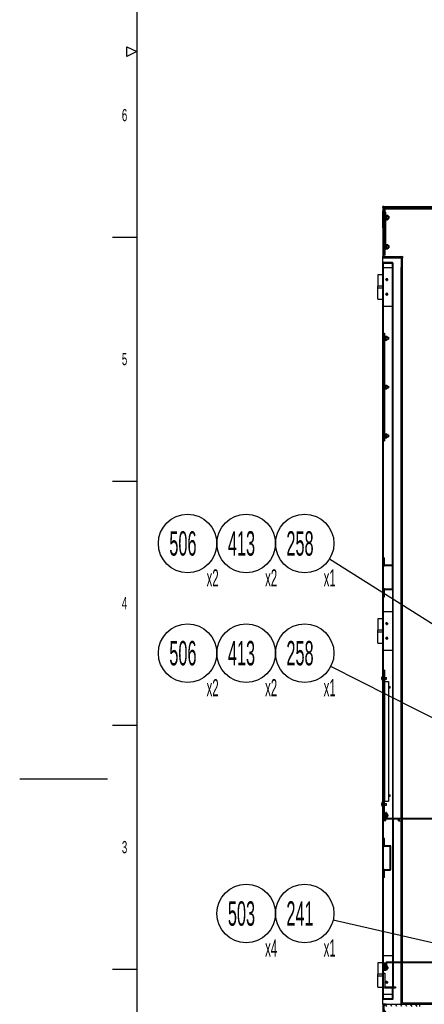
# Model space of a CAD drawing. Header units: millimetres. Extents: x 0 to 8390, y -1 to 5930.
# Tile 2 of 65: x 10 to 840, y 1028 to 3046. Entities that reach past the tile are written whole.
import ezdxf

# ---------------------------------------------------------------- set-up
doc = ezdxf.new("R2010")
doc.units = ezdxf.units.MM
doc.header["$LTSCALE"] = 462.55
doc.layers.get('0').update_dxf_attribs({"linetype": 'CONTINUOUS'})
for name, color, linetype in [('02___PRT_ALL_AXES', 7, 'CONTINUOUS'), ('7_ALL_FEATURES', 7, 'CONTINUOUS'), ('ALL_AXIS', 7, 'CONTINUOUS'), ('ALL_COSM_SKETCH', 7, 'CONTINUOUS'), ('ALL_FEATURE', 7, 'CONTINUOUS')]:
    doc.layers.add(name, color=color, linetype=linetype)
doc.styles.get("Standard").update_dxf_attribs({"font": 'txt', "width": 0.5})
doc.styles.add('TEXTSTYLE_2', font='txt', dxfattribs={"width": 0.6})
doc.dimstyles.get("Standard").update_dxf_attribs({"dimtxt": 35, "dimasz": 27.6, "dimexe": 2, "dimexo": 1, "dimtad": 1, "dimdec": 3, "dimdsep": 46, "dimtxsty": 'Standard', "dimblk": '_FILLED', "dimblk1": '_FILLED', "dimblk2": '_FILLED', "dimcen": 0.09, "dimadec": 3, "dimazin": 2, "dimtol": 1, "dimtp": 0.05, "dimtm": 0.05, "dimtfac": 1, "dimtdec": 3, "dimtofl": 0, "dimtmove": 0, "dimatfit": 3, "dimldrblk": '_FILLED', "dimfxl": 0, "dimtolj": 1, "dimarcsym": 0})

# ---------------------------------------------------------------- blocks, each defined once
blk = doc.blocks.new('_FILLED')
at = {"color": 0, "linetype": 'ByBlock'}
blk.add_solid([(0, 0), (-1, 0.163), (-1, -0.163)], dxfattribs=at)
blk = doc.blocks.new('BOM BALLOON 134_BL31', base_point=(601.3, 1199.8))
at = {"color": 2, "linetype": 'Continuous'}
blk.add_circle((594.3, 1213.9), 60, dxfattribs=at)
at = {"color": 2, "linetype": 'Continuous', "width": 0.5}
for s, height, p in [('241', 50, (556.8, 1188.9)), ('x1', 35, (633.2, 1125.8))]:
    blk.add_text(s, height=height, dxfattribs=at).set_placement(p)
blk = doc.blocks.new('BOM BALLOON 200_BL34', base_point=(601.3, 1958.3))
at = {"color": 2, "linetype": 'Continuous'}
blk.add_circle((594.3, 1972.3), 60, dxfattribs=at)
at = {"color": 2, "linetype": 'Continuous', "width": 0.5}
for s, height, p in [('258', 50, (556.8, 1947.3)), ('x1', 35, (633.2, 1884.2))]:
    blk.add_text(s, height=height, dxfattribs=at).set_placement(p)
blk = doc.blocks.new('BOM BALLOON 201_BL35', base_point=(601.3, 1733.3))
at = {"color": 2, "linetype": 'Continuous'}
blk.add_circle((594.3, 1747.4), 60, dxfattribs=at)
at = {"color": 2, "linetype": 'Continuous', "width": 0.5}
for s, height, p in [('258', 50, (556.8, 1722.4)), ('x1', 35, (633.2, 1659.2))]:
    blk.add_text(s, height=height, dxfattribs=at).set_placement(p)
blk = doc.blocks.new('BOM BALLOON 171_BL87', base_point=(481.3, 1199.8))
at = {"color": 2, "linetype": 'Continuous'}
blk.add_circle((474.3, 1213.9), 60, dxfattribs=at)
at = {"color": 2, "linetype": 'Continuous', "width": 0.5}
for s, height, p in [('503', 50, (436.8, 1188.9)), ('x4', 35, (513.2, 1125.8))]:
    blk.add_text(s, height=height, dxfattribs=at).set_placement(p)
blk = doc.blocks.new('BOM BALLOON 203_BL88', base_point=(481.3, 1733.3))
at = {"color": 2, "linetype": 'Continuous'}
blk.add_circle((474.3, 1747.4), 60, dxfattribs=at)
at = {"color": 2, "linetype": 'Continuous', "width": 0.5}
for s, height, p in [('413', 50, (436.8, 1722.4)), ('x2', 35, (513.2, 1659.2))]:
    blk.add_text(s, height=height, dxfattribs=at).set_placement(p)
blk = doc.blocks.new('BOM BALLOON 242_BL89', base_point=(361.3, 1958.3))
at = {"color": 2, "linetype": 'Continuous'}
blk.add_circle((354.3, 1972.3), 60, dxfattribs=at)
at = {"color": 2, "linetype": 'Continuous', "width": 0.5}
for s, height, p in [('506', 50, (316.8, 1947.3)), ('x2', 35, (393.2, 1884.2))]:
    blk.add_text(s, height=height, dxfattribs=at).set_placement(p)
blk = doc.blocks.new('BOM BALLOON 243_BL90', base_point=(361.3, 1733.3))
at = {"color": 2, "linetype": 'Continuous'}
blk.add_circle((354.3, 1747.4), 60, dxfattribs=at)
at = {"color": 2, "linetype": 'Continuous', "width": 0.5}
for s, height, p in [('506', 50, (316.8, 1722.4)), ('x2', 35, (393.2, 1659.2))]:
    blk.add_text(s, height=height, dxfattribs=at).set_placement(p)
blk = doc.blocks.new('BOM BALLOON 305_BL94', base_point=(481.3, 1958.3))
at = {"color": 2, "linetype": 'Continuous'}
blk.add_circle((474.3, 1972.3), 60, dxfattribs=at)
at = {"color": 2, "linetype": 'Continuous', "width": 0.5}
for s, height, p in [('413', 50, (436.8, 1947.3)), ('x2', 35, (513.2, 1884.2))]:
    blk.add_text(s, height=height, dxfattribs=at).set_placement(p)

msp = doc.modelspace()

# ---------------------------------------------------------------- hatches: boundary and pattern name
at = {"linetype": 'Continuous'}
h = msp.add_hatch(dxfattribs=at)
h.set_pattern_fill('DEFAULT__101', color=2, scale=13.503088, angle=205, style=0, pattern_type=0)
h.set_pattern_definition([(205, (0, 0), (5.70665, -12.237954), [])])
edge = h.paths.add_edge_path()
edge.add_line((756.9, 2660.5), (939.6, 2660.5))
edge.add_line((756.9, 2660.5), (756.9, 2652.8))
edge.add_line((754.6, 2652.8), (756.9, 2652.8))
edge.add_line((754.6, 2660.5), (754.6, 2652.8))
edge.add_arc((756.9, 2660.5), 2.3, 90, 180)
edge.add_line((756.9, 2662.8), (939.6, 2662.8))
edge.add_line((939.6, 2662.8), (939.6, 2660.5))
edge = h.paths.add_edge_path()
edge.add_line((754.6, 2618.8), (754.6, 2560.1))
edge.add_line((754.6, 2618.8), (756.9, 2618.8))
edge.add_line((756.9, 2618.8), (756.9, 2560.1))
edge.add_line((756.9, 2560.1), (792.3, 2560.1))
edge.add_arc((792.3, 2557.8), 2.3, 0, 90)
edge.add_line((794.6, 2557.8), (794.6, 2537.8))
edge.add_line((792.3, 2537.8), (794.6, 2537.8))
edge.add_line((792.3, 2557.8), (792.3, 2537.8))
edge.add_line((756.9, 2557.8), (792.3, 2557.8))
edge.add_arc((756.9, 2560.1), 2.3, 180, 270)
h = msp.add_hatch(dxfattribs=at)
h.set_pattern_fill('DEFAULT__48', color=2, scale=5.292422, angle=45, style=0, pattern_type=0)
h.set_pattern_definition([(45, (0, 0), (-3.742308, 3.742308), [])])
edge = h.paths.add_edge_path()
edge.add_line((756.9, 2562.8), (756.9, 2618.8))
edge.add_line((759.2, 2618.8), (756.9, 2618.8))
edge.add_line((759.2, 2562.8), (759.2, 2618.8))
edge.add_line((759.2, 2562.8), (756.9, 2562.8))
edge = h.paths.add_edge_path()
edge.add_line((756.9, 2652.8), (756.9, 2657.8))
edge.add_line((759.2, 2657.8), (756.9, 2657.8))
edge.add_line((759.2, 2652.8), (759.2, 2657.8))
edge.add_line((759.2, 2652.8), (756.9, 2652.8))
h = msp.add_hatch(dxfattribs=at)
h.set_pattern_fill('DEFAULT__95', color=2, scale=95.977546, angle=325, style=0, pattern_type=0)
h.set_pattern_definition([(325, (0, 0), (55.0505, 78.6202), [])])
edge = h.paths.add_edge_path()
edge.add_line((775.6, 1039.4), (775.6, 1055.8))
edge.add_arc((774, 1039.4), 1.6, 270, 360)
edge.add_line((774, 1037.8), (756.2, 1037.8))
edge.add_arc((756.2, 1039.4), 1.6, 180, 270)
edge.add_line((754.6, 1039.4), (754.6, 2546.2))
edge.add_arc((756.2, 2546.2), 1.6, 90, 180)
edge.add_line((774, 2547.8), (756.2, 2547.8))
edge.add_arc((774, 2546.2), 1.6, 0, 90)
edge.add_line((775.6, 2529.8), (775.6, 2546.2))
edge.add_line((775.6, 2529.8), (774, 2529.8))
edge.add_line((774, 2529.8), (774, 2546.2))
edge.add_line((774, 2546.2), (756.2, 2546.2))
edge.add_line((756.2, 1039.4), (756.2, 2546.2))
edge.add_line((774, 1039.4), (756.2, 1039.4))
edge.add_line((774, 1039.4), (774, 1055.8))
edge.add_line((775.6, 1055.8), (774, 1055.8))
h = msp.add_hatch(dxfattribs=at)
h.set_pattern_fill('DEFAULT__92', color=2, scale=5.976014, angle=165, style=0, pattern_type=0)
h.set_pattern_definition([(165, (0, 0), (-1.546706, -5.772386), [])])
edge = h.paths.add_edge_path()
edge.add_line((757.8, 1862.8), (757.8, 1877.8))
edge.add_line((756.2, 1862.8), (757.8, 1862.8))
edge.add_line((756.2, 1862.8), (756.2, 1877.8))
edge.add_arc((757.8, 1877.8), 1.6, 90, 180)
edge.add_line((757.8, 1879.4), (774, 1879.4))
edge.add_line((774, 1879.4), (774, 1926.2))
edge.add_line((774, 1926.2), (757.8, 1926.2))
edge.add_arc((757.8, 1927.8), 1.6, 180, 270)
edge.add_line((756.2, 1927.8), (756.2, 1942.8))
edge.add_line((756.2, 1942.8), (757.8, 1942.8))
edge.add_line((757.8, 1927.8), (757.8, 1942.8))
edge.add_line((774, 1927.8), (757.8, 1927.8))
edge.add_arc((774, 1926.2), 1.6, 0, 90)
edge.add_line((775.6, 1879.4), (775.6, 1926.2))
edge.add_arc((774, 1879.4), 1.6, 270, 360)
edge.add_line((757.8, 1877.8), (774, 1877.8))
h = msp.add_hatch(dxfattribs=at)
h.set_pattern_fill('DEFAULT__94', color=2, scale=1.143721, angle=325, style=0, pattern_type=0)
h.set_pattern_definition([(325, (0, 0), (0.6560115, 0.9368815), [])])
edge = h.paths.add_edge_path()
edge.add_line((760.7, 1404.8), (760.7, 1419.8))
edge.add_line((756.2, 1404.8), (760.7, 1404.8))
edge.add_line((756.2, 1404.8), (756.2, 1419.8))
edge.add_line((756.2, 1419.8), (760.7, 1419.8))
h = msp.add_hatch(dxfattribs=at)
h.set_pattern_fill('DEFAULT__55', color=2, scale=24.769617, angle=245, style=0, pattern_type=0)
h.set_pattern_definition([(245, (0, 0), (22.4489, -10.4681), [])])
edge = h.paths.add_edge_path()
edge.add_line((890.7, 1114.4), (890.7, 1407.2))
edge.add_arc((889.1, 1114.4), 1.6, 270, 360)
edge.add_line((889.1, 1112.8), (762.3, 1112.8))
edge.add_line((762.3, 1114.4), (762.3, 1112.8))
edge.add_line((889.1, 1114.4), (762.3, 1114.4))
edge.add_line((889.1, 1114.4), (889.1, 1407.2))
edge.add_line((889.1, 1407.2), (762.3, 1407.2))
edge.add_arc((762.3, 1408.8), 1.6, 180, 270)
edge.add_line((760.7, 1408.8), (760.7, 1420.4))
edge.add_line((762.3, 1420.4), (760.7, 1420.4))
edge.add_line((762.3, 1408.8), (762.3, 1420.4))
edge.add_line((889.1, 1408.8), (762.3, 1408.8))
edge.add_arc((889.1, 1407.2), 1.6, 0, 90)
h = msp.add_hatch(dxfattribs=at)
h.set_pattern_fill('DEFAULT__93', color=2, scale=0.801358, angle=245, style=0, pattern_type=0)
h.set_pattern_definition([(245, (0, 0), (0.72627734, -0.3386687), [])])
edge = h.paths.add_edge_path()
edge.add_line((760.7, 1097.8), (760.7, 1112.8))
edge.add_line((756.2, 1097.8), (760.7, 1097.8))
edge.add_line((756.2, 1097.8), (756.2, 1112.8))
edge.add_line((756.2, 1112.8), (760.7, 1112.8))
h = msp.add_hatch(dxfattribs=at)
h.set_pattern_fill('DEFAULT__106', color=2, scale=25.114338, angle=245, style=0, pattern_type=0)
h.set_pattern_definition([(245, (0, 0), (22.76132, -10.61378), [])])
edge = h.paths.add_edge_path()
edge.add_line((1152.3, 1030.1), (794.6, 1030.1))
edge.add_line((1152.3, 1027.8), (1152.3, 1030.1))
edge.add_line((1152.3, 1027.8), (794.6, 1027.8))
edge.add_arc((794.6, 1030.1), 2.3, 180, 270)
edge.add_line((792.3, 1030.1), (792.3, 1047.8))
edge.add_line((792.3, 1047.8), (794.6, 1047.8))
edge.add_line((794.6, 1030.1), (794.6, 1047.8))
h = msp.add_hatch(dxfattribs=at)
h.set_pattern_fill('DEFAULT__105', color=2, scale=4.115841, angle=125, style=0, pattern_type=0)
h.set_pattern_definition([(125, (0, 0), (-3.371499, -2.360749), [])])
edge = h.paths.add_edge_path()
edge.add_line((754.6, 1027.8), (754.6, 937.8))
edge.add_line((756.9, 1027.8), (754.6, 1027.8))
edge.add_line((756.9, 1027.8), (756.9, 937.8))
edge.add_line((756.9, 937.8), (754.6, 937.8))
h = msp.add_hatch(dxfattribs=at)
h.set_pattern_fill('DEFAULT__108', color=2, scale=8.415935, angle=125, style=0, pattern_type=0)
h.set_pattern_definition([(125, (0, 0), (-6.89393, -4.82718), [])])
edge = h.paths.add_edge_path()
edge.add_line((761.4, 1027.8), (829.6, 1027.8))
edge.add_line((829.6, 1027.8), (829.6, 1023.3))
edge.add_line((761.4, 1023.3), (829.6, 1023.3))
edge.add_line((761.4, 1023.3), (761.4, 942.3))
edge.add_line((761.4, 942.3), (829.6, 942.3))
edge.add_line((829.6, 942.3), (829.6, 937.8))
edge.add_line((761.4, 937.8), (829.6, 937.8))
edge.add_arc((761.4, 942.3), 4.5, 180, 270)
edge.add_line((756.9, 1023.3), (756.9, 942.3))
edge.add_arc((761.4, 1023.3), 4.5, 90, 180)

# ---------------------------------------------------------------- linework, layer by layer
at = {"color": 7, "linetype": 'Continuous'}
for p, q in [((250, 5840), (250, 100)), ((754.6, 2660.5), (754.6, 2652.8)), ((754.6, 2652.8), (759.2, 2652.8)), ((756.9, 2662.8), (1204.6, 2662.8)), ((756.9, 2560.1), (756.9, 2660.5)), ((756.9, 2660.5), (939.6, 2660.5)), ((756.9, 2658.2), (899.6, 2658.2)), ((759.2, 2657.8), (756.9, 2657.8)), ((759.2, 2650.8), (759.2, 2657.8)), ((759.2, 2650.8), (760.8, 2650.8)), ((760.8, 2575.8), (760.8, 2650.8)), ((761.5, 2644.9), (761.5, 2635.7)), ((754.6, 2618.8), (754.6, 2560.1)), ((754.6, 2618.8), (759.2, 2618.8)), ((759.2, 2562.8), (759.2, 2618.8)), ((761.5, 2584.9), (761.5, 2575.7)), ((759.2, 2562.8), (756.9, 2562.8)), ((759.2, 2575.8), (760.8, 2575.8)), ((754.6, 2557.8), (792.3, 2557.8)), ((754.6, 1039.4), (754.6, 2546.2)), ((774, 2547.8), (756.2, 2547.8)), ((756.2, 1039.4), (756.2, 2546.2)), ((774, 2546.2), (756.2, 2546.2)), ((756.9, 2560.1), (792.3, 2560.1)), ((774, 1927.8), (774, 2546.2)), ((775.6, 1408.8), (775.6, 2546.2)), ((792.3, 2557.8), (792.3, 2537.8)), ((794.6, 1408.8), (794.6, 2557.8)), ((756.2, 2537.8), (774, 2537.8)), ((775.6, 2529.8), (774, 2529.8)), ((792.3, 2537.8), (794.6, 2537.8)), ((774, 2457.8), (756.2, 2457.8)), ((756.2, 2402.8), (757.8, 2402.8)), ((756.2, 2397.8), (757.8, 2397.8)), ((759.6, 2396.6), (759.6, 2389)), ((759.6, 2296.6), (759.6, 2289)), ((756.2, 2187.8), (757.8, 2187.8)), ((756.2, 2182.8), (757.8, 2182.8)), ((759.6, 2196.6), (759.6, 2189)), ((756.2, 1942.8), (757.8, 1942.8)), ((757.8, 1927.8), (757.8, 1942.8)), ((774, 1926.2), (756.2, 1926.2)), ((774, 1927.8), (757.8, 1927.8)), ((774, 1879.4), (774, 1926.2)), ((756.2, 1879.4), (774, 1879.4)), ((757.8, 1862.8), (757.8, 1877.8)), ((757.8, 1877.8), (774, 1877.8)), ((774, 1877.8), (774, 1408.8)), ((756.2, 1862.8), (757.8, 1862.8)), ((756.2, 1832.8), (774, 1832.8)), ((774, 1752.8), (756.2, 1752.8)), ((754.2, 1431.8), (754.2, 1701.8)), ((754.2, 1701.8), (754.6, 1701.8)), ((754.2, 1700.8), (754.6, 1700.8)), ((757.8, 1712.8), (756.2, 1712.8)), ((756.2, 1689.4), (766.2, 1689.4)), ((757.8, 1689.4), (757.8, 1444.2)), ((766.2, 1689.4), (766.2, 1444.2)), ((754.2, 1432.8), (754.6, 1432.8)), ((756.2, 1444.2), (766.2, 1444.2)), ((754.2, 1431.8), (754.6, 1431.8)), ((757.8, 1420.8), (756.2, 1420.8)), ((756.2, 1419.8), (760.7, 1419.8)), ((760.7, 1404.8), (760.7, 1420.8)), ((762.3, 1420.8), (760.7, 1420.8)), ((762.3, 1420.4), (760.7, 1420.4)), ((762.3, 1408.8), (762.3, 1420.8)), ((756.2, 1404.8), (760.7, 1404.8)), ((889.1, 1408.8), (762.3, 1408.8)), ((889.1, 1407.2), (762.3, 1407.2)), ((774, 1407.2), (774, 1114.4)), ((775.6, 1407.2), (775.6, 1114.4)), ((786.6, 1404), (786.6, 1407.2)), ((786.6, 1404), (794.7, 1404)), ((788.6, 1404), (788.6, 1407.2)), ((792.7, 1404), (792.7, 1407.2)), ((794.6, 1114.4), (794.6, 1404)), ((794.7, 1404), (794.7, 1407.2)), ((757.7, 1367.8), (756.2, 1367.8)), ((769.7, 1351.3), (757.7, 1351.3)), ((769.7, 1304.3), (769.7, 1351.3)), ((757.7, 1304.3), (769.7, 1304.3)), ((757.7, 1287.8), (756.2, 1287.8)), ((756.2, 1127.8), (774, 1127.8)), ((756.2, 1112.8), (760.7, 1112.8)), ((760.7, 1097.8), (760.7, 1112.8)), ((889.1, 1114.4), (762.3, 1114.4)), ((762.3, 1114.4), (762.3, 1100.8)), ((889.1, 1112.8), (762.3, 1112.8)), ((774, 1112.8), (774, 1063.8)), ((775.6, 1112.8), (775.6, 1063.8)), ((794.6, 1030.1), (794.6, 1112.8)), ((756.2, 1097.8), (760.7, 1097.8)), ((756.2, 1091.5), (758.5, 1091.5)), ((758.5, 1091.5), (758.5, 1063.8)), ((762.3, 1100.8), (760.7, 1100.8)), ((758.5, 1063.8), (780.2, 1063.8)), ((774, 1039.4), (774, 1061.5)), ((775.6, 1055.8), (774, 1055.8)), ((775.6, 1039.4), (775.6, 1061.5)), ((777.2, 1063.8), (777.2, 1061.5)), ((780.2, 1063.8), (780.2, 1061.5)), ((774, 1047.8), (756.2, 1047.8)), ((774, 1039.4), (756.2, 1039.4)), ((774, 1037.8), (756.2, 1037.8)), ((792.3, 1047.8), (794.6, 1047.8)), ((792.3, 1030.1), (792.3, 1047.8)), ((1152.3, 1030.1), (794.6, 1030.1)), ((756.9, 1027.8), (754.6, 1027.8)), ((754.6, 1027.8), (754.6, 937.8)), ((756.9, 1027.8), (756.9, 937.8)), ((761.4, 1027.8), (1262.6, 1027.8)), ((829.6, 1027.8), (829.6, 1023.3))]:
    msp.add_line(p, q, dxfattribs=at)
at = {"color": 2, "linetype": 'Continuous'}
for p, q in [((230, 2970), (230, 2990)), ((230, 2990), (250, 2980)), ((250, 2980), (230, 2970)), ((200, 2600), (250, 2600)), ((200, 2100), (250, 2100)), ((200, 1600), (250, 1600)), ((10, 1490), (190, 1490)), ((200, 1100), (250, 1100))]:
    msp.add_line(p, q, dxfattribs=at)
at = {"color": 3, "linetype": 'Continuous'}
for p, q in [((759.2, 2618.8), (759.2, 2650.8)), ((754.6, 2546.2), (754.6, 2560.1)), ((744.3, 2522.8), (744.3, 2499.3)), ((754.6, 2522.8), (744.3, 2522.8)), ((792.3, 1408.8), (792.3, 2537.8)), ((754.6, 2499.3), (744.3, 2499.3)), ((744.3, 2472.8), (744.3, 2496.3)), ((744.3, 2496.3), (754.6, 2496.3)), ((744.3, 2472.8), (754.6, 2472.8)), ((757.8, 2402.8), (757.8, 2182.8)), ((744.3, 1817.8), (744.3, 1794.3)), ((754.6, 1817.8), (744.3, 1817.8)), ((754.6, 1794.3), (744.3, 1794.3)), ((744.3, 1767.8), (744.3, 1791.3)), ((744.3, 1791.3), (754.6, 1791.3)), ((744.3, 1767.8), (754.6, 1767.8)), ((757.8, 1712.8), (757.8, 1689.4)), ((757.8, 1420.8), (757.8, 1444.2)), ((792.3, 1114.4), (792.3, 1404)), ((757.7, 1352.8), (757.7, 1367.8)), ((769.7, 1352.8), (757.7, 1352.8)), ((771.2, 1304.3), (771.2, 1351.3)), ((757.7, 1287.8), (757.7, 1302.8)), ((757.7, 1302.8), (769.7, 1302.8)), ((754.6, 1112.8), (744.3, 1112.8)), ((744.3, 1112.8), (744.3, 1089.3)), ((792.3, 1047.8), (792.3, 1112.8)), ((754.6, 1089.3), (744.3, 1089.3)), ((744.3, 1086.3), (754.6, 1086.3)), ((744.3, 1062.8), (744.3, 1086.3)), ((744.3, 1062.8), (754.6, 1062.8)), ((758.5, 1061.5), (780.2, 1061.5)), ((754.6, 1027.8), (754.6, 1039.4)), ((792.3, 1027.8), (792.3, 1030.1)), ((761.4, 1027.8), (756.9, 1027.8))]:
    msp.add_line(p, q, dxfattribs=at)
at = {"color": 7, "linetype": 'Continuous'}
for centre, radius, start, end in [((756.9, 2660.5), 2.3, 90, 180), ((756.9, 2560.1), 2.3, 180, 270), ((756.2, 2546.2), 1.6, 90, 180), ((774, 2546.2), 1.6, 0, 90), ((792.3, 2557.8), 2.3, 0, 90), ((757.8, 1927.8), 1.6, 180, 270), ((774, 1926.2), 1.6, 0, 90), ((757.8, 1877.8), 1.6, 90, 180), ((774, 1879.4), 1.6, 270, 360), ((762.3, 1408.8), 1.6, 180, 270), ((757.7, 1352.8), 1.5, 180, 270), ((757.7, 1302.8), 1.5, 90, 180), ((762.3, 1112.8), 1.6, 90, 180), ((756.2, 1039.4), 1.6, 180, 270), ((774, 1039.4), 1.6, 270, 360), ((794.6, 1030.1), 2.3, 180, 270), ((761.4, 1023.3), 4.5, 90, 180)]:
    msp.add_arc(centre, radius, start, end, dxfattribs=at)
at = {"color": 2, "linetype": 'Continuous'}
for centre in [(762.6, 2512.8), (762.6, 2482.8), (762.6, 1807.8), (762.6, 1777.8), (762.6, 1072.8)]:
    msp.add_arc(centre, 2, 255, 195, dxfattribs=at)
at = {"color": 3, "linetype": 'Continuous'}
for centre, radius, start, end in [((769.7, 1351.3), 1.5, 0, 90), ((769.7, 1304.3), 1.5, 270, 360), ((758.5, 1063.8), 2.3, 180, 270)]:
    msp.add_arc(centre, radius, start, end, dxfattribs=at)
at = {"layer": '02___PRT_ALL_AXES', "color": 7, "linetype": 'Continuous'}
for p, q in [((744.6, 2496.3), (744.6, 2499.3)), ((744.6, 1791.3), (744.6, 1794.3)), ((744.6, 1086.3), (744.6, 1089.3))]:
    msp.add_line(p, q, dxfattribs=at)
for centre in [(762.6, 2512.8), (762.6, 2482.8), (762.6, 1807.8), (762.6, 1777.8), (762.6, 1072.8)]:
    msp.add_circle(centre, 1.65, dxfattribs=at)
at = {"layer": '7_ALL_FEATURES', "color": 7, "linetype": 'Continuous'}
for p, q in [((754.6, 2660.5), (754.6, 2662.8)), ((756.9, 2662.8), (754.6, 2662.8)), ((754.6, 2618.8), (754.6, 2652.8)), ((756.9, 2618.8), (756.9, 2652.8)), ((792.3, 2560.1), (794.6, 2560.1)), ((794.6, 2560.1), (794.6, 2557.8))]:
    msp.add_line(p, q, dxfattribs=at)
at = {"layer": 'ALL_AXIS', "color": 7, "linetype": 'Continuous'}
for p, q in [((760.8, 2644.9), (761.5, 2644.9)), ((760.8, 2635.7), (761.5, 2635.7)), ((764.7, 2642.8), (766.9, 2642.8)), ((764.7, 2637.8), (766.9, 2637.8)), ((766.9, 2642.8), (766.9, 2637.8)), ((760.8, 2584.9), (761.5, 2584.9)), ((764.7, 2582.8), (766.9, 2582.8)), ((766.9, 2582.8), (766.9, 2577.8)), ((759.2, 2575.3), (760.2, 2575.3)), ((760.2, 2575.3), (760.2, 2575.8)), ((760.2, 2575.7), (761.5, 2575.7)), ((764.7, 2577.8), (766.9, 2577.8)), ((757.8, 2397.3), (758.6, 2397.3)), ((757.8, 2388.3), (758.6, 2388.3)), ((758.6, 2388.3), (758.6, 2397.3)), ((758.6, 2396.6), (759.6, 2396.6)), ((758.6, 2389), (759.6, 2389)), ((762.8, 2394.8), (766.2, 2394.8)), ((762.8, 2390.8), (766.2, 2390.8)), ((766.2, 2394.8), (766.2, 2390.8)), ((757.8, 2297.3), (758.6, 2297.3)), ((757.8, 2288.3), (758.6, 2288.3)), ((758.6, 2288.3), (758.6, 2297.3)), ((758.6, 2296.6), (759.6, 2296.6)), ((758.6, 2289), (759.6, 2289)), ((762.8, 2294.8), (766.2, 2294.8)), ((762.8, 2290.8), (766.2, 2290.8)), ((766.2, 2294.8), (766.2, 2290.8)), ((757.8, 2197.3), (758.6, 2197.3)), ((757.8, 2188.3), (758.6, 2188.3)), ((758.6, 2188.3), (758.6, 2197.3)), ((758.6, 2196.6), (759.6, 2196.6)), ((758.6, 2189), (759.6, 2189)), ((762.8, 2194.8), (766.2, 2194.8)), ((762.8, 2190.8), (766.2, 2190.8)), ((766.2, 2194.8), (766.2, 2190.8)), ((753.9, 1691.1), (753.9, 1700.5)), ((753.9, 1700.5), (754.2, 1700.5)), ((757.8, 1697.4), (762.2, 1697.4)), ((762.2, 1694.2), (762.2, 1697.4)), ((753.9, 1691.1), (754.2, 1691.1)), ((757.8, 1694.2), (762.2, 1694.2)), ((766.2, 1679.4), (769.4, 1679.4)), ((766.2, 1676.2), (769.4, 1676.2)), ((769.4, 1676.2), (769.4, 1679.4)), ((766.2, 1457.4), (769.4, 1457.4)), ((766.2, 1454.2), (769.4, 1454.2)), ((769.4, 1454.2), (769.4, 1457.4)), ((753.9, 1433.1), (753.9, 1442.5)), ((753.9, 1442.5), (754.2, 1442.5)), ((753.9, 1433.1), (754.2, 1433.1)), ((757.8, 1439.4), (762.2, 1439.4)), ((757.8, 1436.2), (762.2, 1436.2)), ((762.2, 1436.2), (762.2, 1439.4)), ((762.5, 1419.5), (762.3, 1419.5)), ((762.5, 1410.1), (762.5, 1419.5)), ((762.5, 1410.1), (762.3, 1410.1)), ((762.5, 1107.5), (762.3, 1107.5)), ((762.3, 1100.8), (762.3, 1098.1)), ((762.5, 1098.1), (762.3, 1098.1)), ((762.5, 1098.1), (762.5, 1107.5))]:
    msp.add_line(p, q, dxfattribs=at)
for centre in [(762.6, 2512.8), (762.6, 2482.8), (762.6, 1807.8), (762.6, 1777.8), (762.6, 1072.8)]:
    msp.add_circle(centre, 1.6, dxfattribs=at)
for centre, start, end in [((757.8, 1695.8), 129.6019, 230.3981), ((757.8, 1437.8), 129.6019, 230.3981), ((758.7, 1414.8), 309.6019, 50.3981), ((758.7, 1102.8), 309.6019, 50.3981)]:
    msp.add_arc(centre, 6.1, start, end, dxfattribs=at)
at = {"layer": 'ALL_COSM_SKETCH', "color": 7, "linetype": 'Continuous'}
for points, knots in [([(752.3, 1697.8), (752.3, 1697.8), (752.3, 1697.8), (752.3, 1697.7), (752.2, 1697.7), (752.2, 1697.6), (752.2, 1697.6), (752.2, 1697.6), (752.1, 1697.5), (752.1, 1697.5), (752.1, 1697.4), (752.1, 1697.4), (752.1, 1697.4), (752, 1697.3), (752, 1697.3), (752, 1697.2), (752, 1697.2), (752, 1697.2), (752, 1697.2), (751.9, 1697.1), (751.9, 1697.1), (751.9, 1697), (751.9, 1697), (751.9, 1697), (751.9, 1696.9), (751.8, 1696.9), (751.8, 1696.9), (751.8, 1696.8), (751.8, 1696.8), (751.8, 1696.8), (751.8, 1696.7), (751.8, 1696.7), (751.8, 1696.6), (751.7, 1696.5), (751.7, 1696.5)], [0, 0, 0, 0, 0.0625, 0.125, 0.15625, 0.171875, 0.1875, 0.21875, 0.25, 0.28125, 0.3125, 0.328125, 0.34375, 0.375, 0.4375, 0.46875, 0.484375, 0.5, 0.515625, 0.53125, 0.5625, 0.625, 0.65625, 0.671875, 0.6875, 0.71875, 0.75, 0.78125, 0.8125, 0.828125, 0.84375, 0.875, 0.9375, 1, 1, 1, 1]), ([(751.7, 1696.5), (751.7, 1696.5), (751.7, 1696.4), (751.7, 1696.4), (751.7, 1696.4), (751.7, 1696.3), (751.7, 1696.3), (751.7, 1696.3), (751.7, 1696.3), (751.7, 1696.3), (751.7, 1696.2), (751.7, 1696.2), (751.7, 1696.2), (751.7, 1696.2), (751.7, 1696.1), (751.7, 1696.1), (751.7, 1696.1), (751.7, 1696.1), (751.7, 1696.1), (751.7, 1696), (751.7, 1696), (751.7, 1696), (751.7, 1695.9), (751.7, 1695.9), (751.7, 1695.9), (751.7, 1695.8)], [0, 0, 0, 0, 0.125, 0.1875, 0.25, 0.28125, 0.3125, 0.328125, 0.34375, 0.375, 0.4375, 0.46875, 0.5, 0.53125, 0.5625, 0.625, 0.65625, 0.671875, 0.6875, 0.71875, 0.75, 0.8125, 0.84375, 0.875, 1, 1, 1, 1]), ([(751.7, 1695.8), (751.7, 1695.8), (751.7, 1695.8), (751.7, 1695.7), (751.7, 1695.7), (751.7, 1695.7), (751.7, 1695.6), (751.7, 1695.6), (751.7, 1695.6), (751.7, 1695.6), (751.7, 1695.6), (751.7, 1695.5), (751.7, 1695.5), (751.7, 1695.5), (751.7, 1695.5), (751.7, 1695.4), (751.7, 1695.4), (751.7, 1695.4), (751.7, 1695.4), (751.7, 1695.4), (751.7, 1695.3), (751.7, 1695.3), (751.7, 1695.3), (751.7, 1695.2), (751.7, 1695.2), (751.7, 1695.2)], [0, 0, 0, 0, 0.125, 0.1875, 0.25, 0.28125, 0.3125, 0.328125, 0.34375, 0.375, 0.4375, 0.46875, 0.5, 0.53125, 0.5625, 0.625, 0.65625, 0.671875, 0.6875, 0.71875, 0.75, 0.8125, 0.84375, 0.875, 1, 1, 1, 1]), ([(751.7, 1695.2), (751.7, 1695.1), (751.8, 1695.1), (751.8, 1695), (751.8, 1695), (751.8, 1694.9), (751.8, 1694.9), (751.8, 1694.9), (751.8, 1694.8), (751.8, 1694.8), (751.9, 1694.8), (751.9, 1694.7), (751.9, 1694.7), (751.9, 1694.6), (751.9, 1694.6), (751.9, 1694.5), (751.9, 1694.5), (752, 1694.5), (752, 1694.5), (752, 1694.5), (752, 1694.4), (752, 1694.3), (752.1, 1694.3), (752.1, 1694.3), (752.1, 1694.2), (752.1, 1694.2), (752.1, 1694.2), (752.2, 1694.1), (752.2, 1694.1), (752.2, 1694.1), (752.2, 1694.1), (752.2, 1694), (752.2, 1694), (752.3, 1693.9), (752.3, 1693.9), (752.3, 1693.8)], [0, 0, 0, 0, 0.0625, 0.125, 0.15625, 0.171875, 0.1875, 0.21875, 0.25, 0.28125, 0.3125, 0.328125, 0.34375, 0.375, 0.4375, 0.46875, 0.484375, 0.5, 0.515625, 0.53125, 0.5625, 0.625, 0.65625, 0.671875, 0.6875, 0.71875, 0.75, 0.78125, 0.8125, 0.828125, 0.84375, 0.859375, 0.875, 0.9375, 1, 1, 1, 1]), ([(752.3, 1439.8), (752.3, 1439.8), (752.3, 1439.8), (752.3, 1439.7), (752.2, 1439.7), (752.2, 1439.6), (752.2, 1439.6), (752.2, 1439.6), (752.1, 1439.5), (752.1, 1439.5), (752.1, 1439.4), (752.1, 1439.4), (752.1, 1439.4), (752, 1439.3), (752, 1439.3), (752, 1439.2), (752, 1439.2), (752, 1439.2), (752, 1439.2), (751.9, 1439.1), (751.9, 1439.1), (751.9, 1439), (751.9, 1439), (751.9, 1439), (751.9, 1438.9), (751.8, 1438.9), (751.8, 1438.9), (751.8, 1438.8), (751.8, 1438.8), (751.8, 1438.8), (751.8, 1438.7), (751.8, 1438.7), (751.8, 1438.6), (751.7, 1438.5), (751.7, 1438.5)], [0, 0, 0, 0, 0.0625, 0.125, 0.15625, 0.171875, 0.1875, 0.21875, 0.25, 0.28125, 0.3125, 0.328125, 0.34375, 0.375, 0.4375, 0.46875, 0.484375, 0.5, 0.515625, 0.53125, 0.5625, 0.625, 0.65625, 0.671875, 0.6875, 0.71875, 0.75, 0.78125, 0.8125, 0.828125, 0.84375, 0.875, 0.9375, 1, 1, 1, 1]), ([(751.7, 1438.5), (751.7, 1438.5), (751.7, 1438.4), (751.7, 1438.4), (751.7, 1438.4), (751.7, 1438.3), (751.7, 1438.3), (751.7, 1438.3), (751.7, 1438.3), (751.7, 1438.3), (751.7, 1438.2), (751.7, 1438.2), (751.7, 1438.2), (751.7, 1438.2), (751.7, 1438.1), (751.7, 1438.1), (751.7, 1438.1), (751.7, 1438.1), (751.7, 1438.1), (751.7, 1438), (751.7, 1438), (751.7, 1438), (751.7, 1437.9), (751.7, 1437.9), (751.7, 1437.9), (751.7, 1437.8)], [0, 0, 0, 0, 0.125, 0.1875, 0.25, 0.28125, 0.3125, 0.328125, 0.34375, 0.375, 0.4375, 0.46875, 0.5, 0.53125, 0.5625, 0.625, 0.65625, 0.671875, 0.6875, 0.71875, 0.75, 0.8125, 0.84375, 0.875, 1, 1, 1, 1]), ([(751.7, 1437.8), (751.7, 1437.8), (751.7, 1437.8), (751.7, 1437.7), (751.7, 1437.7), (751.7, 1437.7), (751.7, 1437.6), (751.7, 1437.6), (751.7, 1437.6), (751.7, 1437.6), (751.7, 1437.6), (751.7, 1437.5), (751.7, 1437.5), (751.7, 1437.5), (751.7, 1437.5), (751.7, 1437.4), (751.7, 1437.4), (751.7, 1437.4), (751.7, 1437.4), (751.7, 1437.4), (751.7, 1437.3), (751.7, 1437.3), (751.7, 1437.3), (751.7, 1437.2), (751.7, 1437.2), (751.7, 1437.2)], [0, 0, 0, 0, 0.125, 0.1875, 0.25, 0.28125, 0.3125, 0.328125, 0.34375, 0.375, 0.4375, 0.46875, 0.5, 0.53125, 0.5625, 0.625, 0.65625, 0.671875, 0.6875, 0.71875, 0.75, 0.8125, 0.84375, 0.875, 1, 1, 1, 1]), ([(751.7, 1437.2), (751.7, 1437.1), (751.8, 1437.1), (751.8, 1437), (751.8, 1437), (751.8, 1436.9), (751.8, 1436.9), (751.8, 1436.9), (751.8, 1436.8), (751.8, 1436.8), (751.9, 1436.8), (751.9, 1436.7), (751.9, 1436.7), (751.9, 1436.6), (751.9, 1436.6), (751.9, 1436.5), (751.9, 1436.5), (752, 1436.5), (752, 1436.5), (752, 1436.5), (752, 1436.4), (752, 1436.3), (752.1, 1436.3), (752.1, 1436.3), (752.1, 1436.2), (752.1, 1436.2), (752.1, 1436.2), (752.2, 1436.1), (752.2, 1436.1), (752.2, 1436.1), (752.2, 1436.1), (752.2, 1436), (752.2, 1436), (752.3, 1435.9), (752.3, 1435.9), (752.3, 1435.8)], [0, 0, 0, 0, 0.0625, 0.125, 0.15625, 0.171875, 0.1875, 0.21875, 0.25, 0.28125, 0.3125, 0.328125, 0.34375, 0.375, 0.4375, 0.46875, 0.484375, 0.5, 0.515625, 0.53125, 0.5625, 0.625, 0.65625, 0.671875, 0.6875, 0.71875, 0.75, 0.78125, 0.8125, 0.828125, 0.84375, 0.859375, 0.875, 0.9375, 1, 1, 1, 1]), ([(764.1, 1416.8), (764.1, 1416.8), (764.1, 1416.8), (764.2, 1416.7), (764.2, 1416.7), (764.2, 1416.6), (764.2, 1416.6), (764.2, 1416.6), (764.3, 1416.5), (764.3, 1416.5), (764.3, 1416.4), (764.3, 1416.4), (764.3, 1416.4), (764.4, 1416.3), (764.4, 1416.3), (764.4, 1416.2), (764.4, 1416.2), (764.4, 1416.2), (764.5, 1416.2), (764.5, 1416.1), (764.5, 1416.1), (764.5, 1416), (764.5, 1416), (764.5, 1416), (764.6, 1415.9), (764.6, 1415.9), (764.6, 1415.9), (764.6, 1415.8), (764.6, 1415.8), (764.6, 1415.8), (764.6, 1415.7), (764.6, 1415.7), (764.7, 1415.6), (764.7, 1415.5), (764.7, 1415.5)], [0, 0, 0, 0, 0.0625, 0.125, 0.15625, 0.171875, 0.1875, 0.21875, 0.25, 0.28125, 0.3125, 0.328125, 0.34375, 0.375, 0.4375, 0.46875, 0.484375, 0.5, 0.515625, 0.53125, 0.5625, 0.625, 0.65625, 0.671875, 0.6875, 0.71875, 0.75, 0.78125, 0.8125, 0.828125, 0.84375, 0.875, 0.9375, 1, 1, 1, 1]), ([(764.7, 1414.2), (764.7, 1414.1), (764.7, 1414.1), (764.6, 1414), (764.6, 1414), (764.6, 1413.9), (764.6, 1413.9), (764.6, 1413.9), (764.6, 1413.8), (764.6, 1413.8), (764.6, 1413.8), (764.5, 1413.7), (764.5, 1413.7), (764.5, 1413.6), (764.5, 1413.6), (764.5, 1413.5), (764.5, 1413.5), (764.5, 1413.5), (764.4, 1413.5), (764.4, 1413.5), (764.4, 1413.4), (764.4, 1413.3), (764.3, 1413.3), (764.3, 1413.3), (764.3, 1413.2), (764.3, 1413.2), (764.3, 1413.2), (764.3, 1413.1), (764.2, 1413.1), (764.2, 1413.1), (764.2, 1413.1), (764.2, 1413), (764.2, 1413), (764.1, 1412.9), (764.1, 1412.9), (764.1, 1412.8)], [0, 0, 0, 0, 0.0625, 0.125, 0.15625, 0.171875, 0.1875, 0.21875, 0.25, 0.28125, 0.3125, 0.328125, 0.34375, 0.375, 0.4375, 0.46875, 0.484375, 0.5, 0.515625, 0.53125, 0.5625, 0.625, 0.65625, 0.671875, 0.6875, 0.71875, 0.75, 0.78125, 0.8125, 0.828125, 0.84375, 0.859375, 0.875, 0.9375, 1, 1, 1, 1]), ([(764.7, 1415.5), (764.7, 1415.5), (764.7, 1415.4), (764.7, 1415.4), (764.7, 1415.4), (764.7, 1415.3), (764.7, 1415.3), (764.7, 1415.3), (764.7, 1415.3), (764.7, 1415.3), (764.7, 1415.2), (764.7, 1415.2), (764.7, 1415.2), (764.7, 1415.2), (764.7, 1415.1), (764.7, 1415.1), (764.7, 1415.1), (764.7, 1415.1), (764.7, 1415.1), (764.7, 1415), (764.7, 1415), (764.8, 1415), (764.8, 1414.9), (764.8, 1414.9), (764.8, 1414.9), (764.8, 1414.8)], [0, 0, 0, 0, 0.125, 0.1875, 0.25, 0.28125, 0.3125, 0.328125, 0.34375, 0.375, 0.4375, 0.46875, 0.5, 0.53125, 0.5625, 0.625, 0.65625, 0.671875, 0.6875, 0.71875, 0.75, 0.8125, 0.84375, 0.875, 1, 1, 1, 1]), ([(764.8, 1414.8), (764.8, 1414.8), (764.8, 1414.8), (764.8, 1414.7), (764.7, 1414.7), (764.7, 1414.7), (764.7, 1414.6), (764.7, 1414.6), (764.7, 1414.6), (764.7, 1414.6), (764.7, 1414.6), (764.7, 1414.5), (764.7, 1414.5), (764.7, 1414.5), (764.7, 1414.5), (764.7, 1414.4), (764.7, 1414.4), (764.7, 1414.4), (764.7, 1414.4), (764.7, 1414.4), (764.7, 1414.3), (764.7, 1414.3), (764.7, 1414.3), (764.7, 1414.2), (764.7, 1414.2), (764.7, 1414.2)], [0, 0, 0, 0, 0.125, 0.1875, 0.25, 0.28125, 0.3125, 0.328125, 0.34375, 0.375, 0.4375, 0.46875, 0.5, 0.53125, 0.5625, 0.625, 0.65625, 0.671875, 0.6875, 0.71875, 0.75, 0.8125, 0.84375, 0.875, 1, 1, 1, 1]), ([(764.1, 1104.8), (764.1, 1104.8), (764.1, 1104.8), (764.2, 1104.7), (764.2, 1104.7), (764.2, 1104.6), (764.2, 1104.6), (764.2, 1104.6), (764.3, 1104.5), (764.3, 1104.5), (764.3, 1104.4), (764.3, 1104.4), (764.3, 1104.4), (764.4, 1104.3), (764.4, 1104.3), (764.4, 1104.2), (764.4, 1104.2), (764.4, 1104.2), (764.5, 1104.2), (764.5, 1104.1), (764.5, 1104.1), (764.5, 1104), (764.5, 1104), (764.5, 1104), (764.6, 1103.9), (764.6, 1103.9), (764.6, 1103.9), (764.6, 1103.8), (764.6, 1103.8), (764.6, 1103.8), (764.6, 1103.7), (764.6, 1103.7), (764.7, 1103.6), (764.7, 1103.5), (764.7, 1103.5)], [0, 0, 0, 0, 0.0625, 0.125, 0.15625, 0.171875, 0.1875, 0.21875, 0.25, 0.28125, 0.3125, 0.328125, 0.34375, 0.375, 0.4375, 0.46875, 0.484375, 0.5, 0.515625, 0.53125, 0.5625, 0.625, 0.65625, 0.671875, 0.6875, 0.71875, 0.75, 0.78125, 0.8125, 0.828125, 0.84375, 0.875, 0.9375, 1, 1, 1, 1]), ([(764.7, 1102.2), (764.7, 1102.1), (764.7, 1102.1), (764.6, 1102), (764.6, 1102), (764.6, 1101.9), (764.6, 1101.9), (764.6, 1101.9), (764.6, 1101.8), (764.6, 1101.8), (764.6, 1101.8), (764.5, 1101.7), (764.5, 1101.7), (764.5, 1101.6), (764.5, 1101.6), (764.5, 1101.5), (764.5, 1101.5), (764.5, 1101.5), (764.4, 1101.5), (764.4, 1101.5), (764.4, 1101.4), (764.4, 1101.3), (764.3, 1101.3), (764.3, 1101.3), (764.3, 1101.2), (764.3, 1101.2), (764.3, 1101.2), (764.3, 1101.1), (764.2, 1101.1), (764.2, 1101.1), (764.2, 1101.1), (764.2, 1101), (764.2, 1101), (764.1, 1100.9), (764.1, 1100.9), (764.1, 1100.8)], [0, 0, 0, 0, 0.0625, 0.125, 0.15625, 0.171875, 0.1875, 0.21875, 0.25, 0.28125, 0.3125, 0.328125, 0.34375, 0.375, 0.4375, 0.46875, 0.484375, 0.5, 0.515625, 0.53125, 0.5625, 0.625, 0.65625, 0.671875, 0.6875, 0.71875, 0.75, 0.78125, 0.8125, 0.828125, 0.84375, 0.859375, 0.875, 0.9375, 1, 1, 1, 1]), ([(764.7, 1103.5), (764.7, 1103.5), (764.7, 1103.4), (764.7, 1103.4), (764.7, 1103.4), (764.7, 1103.3), (764.7, 1103.3), (764.7, 1103.3), (764.7, 1103.3), (764.7, 1103.3), (764.7, 1103.2), (764.7, 1103.2), (764.7, 1103.2), (764.7, 1103.2), (764.7, 1103.1), (764.7, 1103.1), (764.7, 1103.1), (764.7, 1103.1), (764.7, 1103.1), (764.7, 1103), (764.7, 1103), (764.8, 1103), (764.8, 1102.9), (764.8, 1102.9), (764.8, 1102.9), (764.8, 1102.8)], [0, 0, 0, 0, 0.125, 0.1875, 0.25, 0.28125, 0.3125, 0.328125, 0.34375, 0.375, 0.4375, 0.46875, 0.5, 0.53125, 0.5625, 0.625, 0.65625, 0.671875, 0.6875, 0.71875, 0.75, 0.8125, 0.84375, 0.875, 1, 1, 1, 1]), ([(764.8, 1102.8), (764.8, 1102.8), (764.8, 1102.8), (764.8, 1102.7), (764.7, 1102.7), (764.7, 1102.7), (764.7, 1102.6), (764.7, 1102.6), (764.7, 1102.6), (764.7, 1102.6), (764.7, 1102.6), (764.7, 1102.5), (764.7, 1102.5), (764.7, 1102.5), (764.7, 1102.5), (764.7, 1102.4), (764.7, 1102.4), (764.7, 1102.4), (764.7, 1102.4), (764.7, 1102.4), (764.7, 1102.3), (764.7, 1102.3), (764.7, 1102.3), (764.7, 1102.2), (764.7, 1102.2), (764.7, 1102.2)], [0, 0, 0, 0, 0.125, 0.1875, 0.25, 0.28125, 0.3125, 0.328125, 0.34375, 0.375, 0.4375, 0.46875, 0.5, 0.53125, 0.5625, 0.625, 0.65625, 0.671875, 0.6875, 0.71875, 0.75, 0.8125, 0.84375, 0.875, 1, 1, 1, 1])]:
    msp.add_open_spline(points, degree=3, knots=knots, dxfattribs=at)
at = {"layer": 'ALL_FEATURE', "color": 7, "linetype": 'Continuous'}
for p, q in [((761.5, 2644.2), (761.9, 2645)), ((761.9, 2645), (764.2, 2645)), ((764.2, 2645), (764.7, 2644.2)), ((764.7, 2644.2), (764.7, 2636.4)), ((761.5, 2636.4), (761.9, 2635.7)), ((761.9, 2642.7), (764.2, 2642.7)), ((761.9, 2638), (764.2, 2638)), ((761.9, 2635.7), (764.2, 2635.7)), ((764.2, 2635.7), (764.7, 2636.4)), ((761.5, 2584.2), (761.9, 2585)), ((761.9, 2585), (764.2, 2585)), ((761.9, 2582.7), (764.2, 2582.7)), ((764.2, 2585), (764.7, 2584.2)), ((764.7, 2584.2), (764.7, 2576.4)), ((761.5, 2576.4), (761.9, 2575.7)), ((761.9, 2578), (764.2, 2578)), ((761.9, 2575.7), (764.2, 2575.7)), ((764.2, 2575.7), (764.7, 2576.4)), ((759.6, 2396.2), (759.9, 2396.9)), ((759.6, 2389.4), (759.9, 2388.8)), ((759.9, 2396.9), (762.4, 2396.9)), ((759.9, 2394.9), (762.4, 2394.9)), ((759.9, 2390.8), (762.4, 2390.8)), ((759.9, 2388.8), (762.4, 2388.8)), ((762.4, 2396.9), (762.8, 2396.2)), ((762.4, 2388.8), (762.8, 2389.4)), ((762.8, 2396.2), (762.8, 2389.4)), ((759.6, 2296.2), (759.9, 2296.9)), ((759.6, 2289.4), (759.9, 2288.8)), ((759.9, 2296.9), (762.4, 2296.9)), ((759.9, 2294.9), (762.4, 2294.9)), ((759.9, 2290.8), (762.4, 2290.8)), ((759.9, 2288.8), (762.4, 2288.8)), ((762.4, 2296.9), (762.8, 2296.2)), ((762.4, 2288.8), (762.8, 2289.4)), ((762.8, 2296.2), (762.8, 2289.4)), ((759.6, 2196.2), (759.9, 2196.9)), ((759.6, 2189.4), (759.9, 2188.8)), ((759.9, 2196.9), (762.4, 2196.9)), ((759.9, 2194.9), (762.4, 2194.9)), ((759.9, 2190.8), (762.4, 2190.8)), ((759.9, 2188.8), (762.4, 2188.8)), ((762.4, 2196.9), (762.8, 2196.2)), ((762.4, 2188.8), (762.8, 2189.4)), ((762.8, 2196.2), (762.8, 2189.4))]:
    msp.add_line(p, q, dxfattribs=at)
for centre, start, end in [((765.1, 2644.5), 206.721, 210.0603), ((765.1, 2636.2), 149.9397, 153.279), ((761, 2644.5), 329.9397, 333.279), ((761, 2636.2), 26.721, 30.0603), ((765.1, 2584.5), 206.721, 210.0603), ((761, 2584.5), 329.9397, 333.279), ((765.1, 2576.2), 149.9397, 153.279), ((761, 2576.2), 26.721, 30.0603)]:
    msp.add_arc(centre, 3.69, start, end, dxfattribs=at)
for points, knots in [([(761.9, 2645), (761.7, 2644.6), (761.4, 2643.9), (761.6, 2643.2), (761.8, 2642.8)], [0, 0, 0, 0, 0.504872, 1, 1, 1, 1]), ([(764.2, 2645), (764.4, 2644.6), (764.7, 2643.9), (764.5, 2643.2), (764.3, 2642.8)], [0, 0, 0, 0, 0.504872, 1, 1, 1, 1]), ([(761.9, 2642.7), (761.7, 2641.9), (761.4, 2640.3), (761.7, 2638.8), (761.9, 2638)], [0, 0, 0, 0, 0.5, 1, 1, 1, 1]), ([(761.8, 2637.8), (761.6, 2637.5), (761.4, 2636.8), (761.7, 2636), (761.9, 2635.7)], [0, 0, 0, 0, 0.495128, 1, 1, 1, 1]), ([(764.2, 2642.7), (764.5, 2641.9), (764.7, 2640.3), (764.5, 2638.8), (764.2, 2638)], [0, 0, 0, 0, 0.5, 1, 1, 1, 1]), ([(764.3, 2637.8), (764.5, 2637.5), (764.7, 2636.8), (764.4, 2636), (764.2, 2635.7)], [0, 0, 0, 0, 0.495128, 1, 1, 1, 1]), ([(761.9, 2585), (761.7, 2584.6), (761.4, 2583.9), (761.6, 2583.2), (761.8, 2582.8)], [0, 0, 0, 0, 0.504872, 1, 1, 1, 1]), ([(761.9, 2582.7), (761.7, 2581.9), (761.4, 2580.3), (761.7, 2578.8), (761.9, 2578)], [0, 0, 0, 0, 0.5, 1, 1, 1, 1]), ([(764.2, 2585), (764.4, 2584.6), (764.7, 2583.9), (764.5, 2583.2), (764.3, 2582.8)], [0, 0, 0, 0, 0.504872, 1, 1, 1, 1]), ([(764.2, 2582.7), (764.5, 2581.9), (764.7, 2580.3), (764.5, 2578.8), (764.2, 2578)], [0, 0, 0, 0, 0.5, 1, 1, 1, 1]), ([(761.8, 2577.8), (761.6, 2577.5), (761.4, 2576.8), (761.7, 2576), (761.9, 2575.7)], [0, 0, 0, 0, 0.495128, 1, 1, 1, 1]), ([(764.3, 2577.8), (764.5, 2577.5), (764.7, 2576.8), (764.4, 2576), (764.2, 2575.7)], [0, 0, 0, 0, 0.495128, 1, 1, 1, 1]), ([(759.9, 2396.9), (759.8, 2396.6), (759.5, 2395.9), (759.8, 2395.2), (759.9, 2394.9)], [0, 0, 0, 0, 0.5, 1, 1, 1, 1]), ([(759.9, 2394.9), (759.7, 2394.2), (759.5, 2392.8), (759.7, 2391.5), (759.9, 2390.8)], [0, 0, 0, 0, 0.5, 1, 1, 1, 1]), ([(759.9, 2390.8), (759.8, 2390.5), (759.5, 2389.8), (759.8, 2389.1), (759.9, 2388.8)], [0, 0, 0, 0, 0.5, 1, 1, 1, 1]), ([(762.4, 2396.9), (762.6, 2396.6), (762.8, 2395.9), (762.6, 2395.2), (762.4, 2394.9)], [0, 0, 0, 0, 0.5, 1, 1, 1, 1]), ([(762.4, 2394.9), (762.6, 2394.2), (762.8, 2392.8), (762.6, 2391.5), (762.4, 2390.8)], [0, 0, 0, 0, 0.5, 1, 1, 1, 1]), ([(762.4, 2390.8), (762.6, 2390.5), (762.8, 2389.8), (762.6, 2389.1), (762.4, 2388.8)], [0, 0, 0, 0, 0.5, 1, 1, 1, 1]), ([(759.9, 2296.9), (759.8, 2296.6), (759.5, 2295.9), (759.8, 2295.2), (759.9, 2294.9)], [0, 0, 0, 0, 0.5, 1, 1, 1, 1]), ([(759.9, 2294.9), (759.7, 2294.2), (759.5, 2292.8), (759.7, 2291.5), (759.9, 2290.8)], [0, 0, 0, 0, 0.5, 1, 1, 1, 1]), ([(759.9, 2290.8), (759.8, 2290.5), (759.5, 2289.8), (759.8, 2289.1), (759.9, 2288.8)], [0, 0, 0, 0, 0.5, 1, 1, 1, 1]), ([(762.4, 2296.9), (762.6, 2296.6), (762.8, 2295.9), (762.6, 2295.2), (762.4, 2294.9)], [0, 0, 0, 0, 0.5, 1, 1, 1, 1]), ([(762.4, 2294.9), (762.6, 2294.2), (762.8, 2292.8), (762.6, 2291.5), (762.4, 2290.8)], [0, 0, 0, 0, 0.5, 1, 1, 1, 1]), ([(762.4, 2290.8), (762.6, 2290.5), (762.8, 2289.8), (762.6, 2289.1), (762.4, 2288.8)], [0, 0, 0, 0, 0.5, 1, 1, 1, 1]), ([(759.9, 2196.9), (759.8, 2196.6), (759.5, 2195.9), (759.8, 2195.2), (759.9, 2194.9)], [0, 0, 0, 0, 0.5, 1, 1, 1, 1]), ([(759.9, 2194.9), (759.7, 2194.2), (759.5, 2192.8), (759.7, 2191.5), (759.9, 2190.8)], [0, 0, 0, 0, 0.5, 1, 1, 1, 1]), ([(759.9, 2190.8), (759.8, 2190.5), (759.5, 2189.8), (759.8, 2189.1), (759.9, 2188.8)], [0, 0, 0, 0, 0.5, 1, 1, 1, 1]), ([(762.4, 2196.9), (762.6, 2196.6), (762.8, 2195.9), (762.6, 2195.2), (762.4, 2194.9)], [0, 0, 0, 0, 0.5, 1, 1, 1, 1]), ([(762.4, 2194.9), (762.6, 2194.2), (762.8, 2192.8), (762.6, 2191.5), (762.4, 2190.8)], [0, 0, 0, 0, 0.5, 1, 1, 1, 1]), ([(762.4, 2190.8), (762.6, 2190.5), (762.8, 2189.8), (762.6, 2189.1), (762.4, 2188.8)], [0, 0, 0, 0, 0.5, 1, 1, 1, 1])]:
    msp.add_open_spline(points, degree=3, knots=knots, dxfattribs=at)

# ---------------------------------------------------------------- block references
at = {"color": 2, "linetype": 'Continuous'}
for name, p in [('BOM BALLOON 242_BL89', (361.3, 1958.3)), ('BOM BALLOON 305_BL94', (481.3, 1958.3)), ('BOM BALLOON 200_BL34', (601.3, 1958.3)), ('BOM BALLOON 243_BL90', (361.3, 1733.3)), ('BOM BALLOON 203_BL88', (481.3, 1733.3)), ('BOM BALLOON 201_BL35', (601.3, 1733.3)), ('BOM BALLOON 171_BL87', (481.3, 1199.8)), ('BOM BALLOON 134_BL31', (601.3, 1199.8))]:
    msp.add_blockref(name, p, dxfattribs=at)

# ---------------------------------------------------------------- texts
at = {"color": 2, "linetype": 'Continuous', "char_height": 25, "width": 15, "attachment_point": 2, "line_spacing_factor": 0.9, "style": 'TEXTSTYLE_2'}
for s, insert in [('6', (225, 2862.5)), ('5', (225, 2362.5)), ('4', (225, 1862.5)), ('3', (225, 1362.5))]:
    msp.add_mtext(s, dxfattribs=dict(at, insert=insert))

# ---------------------------------------------------------------- leaders
at = {"color": 2, "linetype": 'Continuous'}
for points, override in [([(1028.5, 1698.3), (645.1, 1940.3)], {"dimtad": 0}), ([(913.8, 1585.5), (647.8, 1720.2)], {"dimtad": 0}), ([(981, 1125.3), (652.8, 1200.5)], {"dimtad": 0, "dimldrblk": 'DOT'})]:
    msp.add_leader(points, dimstyle='Standard', override=override, dxfattribs=at)

doc.saveas('drawing.dxf')
